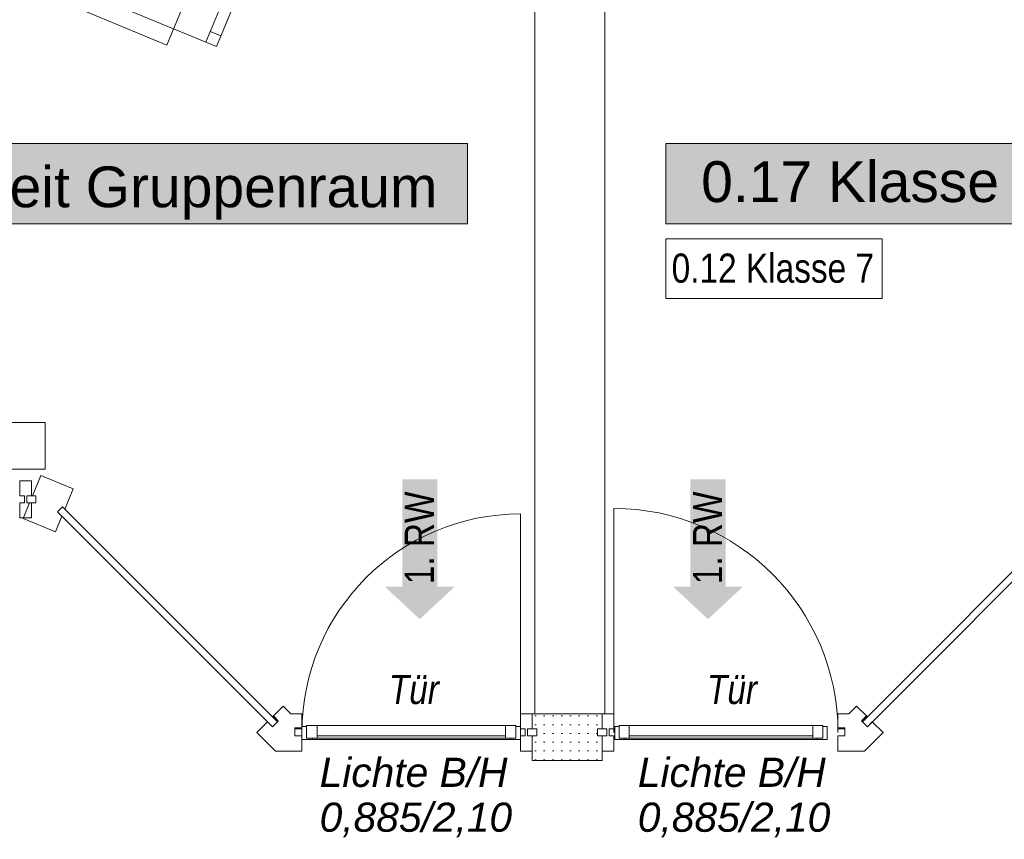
# Model space of a CAD drawing. Header units: metres. Extents: x -79 to 740, y -195 to 69.
# Tile 163 of 256: x 27.49 to 31.71, y 4.53 to 8.05. Entities that reach past the tile are written whole.
import ezdxf
from ezdxf.enums import TextEntityAlignment as Align

# ---------------------------------------------------------------- set-up
doc = ezdxf.new("R2010")
doc.units = ezdxf.units.M
doc.header["$MEASUREMENT"] = 0
doc.linetypes.add('Wipeout_Contour', pattern=[1, 0, -1])
for name, color, linetype in [('00 Linien_Kreise_Splines', 7, 'Continuous'), ('10 Fassade', 7, 'Continuous'), ('10 Stütze Holz', 7, 'Continuous'), ('10 Wand außen', 7, 'Continuous'), ('80 Raum', 7, 'Continuous'), ('97 Brandschutz', 7, 'Continuous'), ('97 Brandschutz Dokumentation', 7, 'Continuous'), ('Abbruch_80 Raumbez Abbruch 50stel', 7, 'Continuous'), ('Neubau_50 Möblierung', 7, 'Continuous'), ('Neubau_80 Raum', 7, 'Continuous')]:
    doc.layers.add(name, color=color, linetype=linetype)
doc.styles.add('ERSTELLTER_STIL_1', font='ARIALN.TTF')
doc.styles.add('ERSTELLTER_STIL_2', font='ARIALN.TTF')
doc.styles.add('ERSTELLTER_STIL_3', font='arial.ttf')
doc.styles.add('ERSTELLTER_STIL_5', font='arial.ttf')
doc.styles.add('ERSTELLTER_STIL_6', font='ARIALN.TTF')

# ---------------------------------------------------------------- blocks, each defined once
blk = doc.blocks.new('Klasse 4_0.17_23_1', base_point=(32.5014, -4.7907))
at = {"layer": '80 Raum', "linetype": 'Continuous', "lineweight": 0, "true_color": 0x2a303f}
blk.add_hatch(color=169, dxfattribs=at).paths.add_polyline_path([(30.259, 7.1743), (32.0427, 7.1743), (32.0427, 7.5181), (30.259, 7.5181)])
at = {"layer": '80 Raum', "color": 7, "linetype": 'Continuous', "lineweight": 9, "flags": 128}
blk.add_lwpolyline([(30.259, 7.1743), (32.0427, 7.1743), (32.0427, 7.5181), (30.259, 7.5181)], close=True, dxfattribs=at)
at = {"layer": '80 Raum', "color": 7, "lineweight": 9, "style": 'ERSTELLTER_STIL_3'}
blk.add_attdef('stApartmentId', text='', height=0.175, dxfattribs=at).set_placement((31.1508, 7.3547), align=Align.MIDDLE_CENTER)
at = {"layer": '80 Raum', "color": 7, "lineweight": 9}
for tag, height, style, p in [('DUMMY_850', 0.2, 'ERSTELLTER_STIL_1', (33.5035, -3.251)), ('ROOM_NAME', 0.2, 'ERSTELLTER_STIL_1', (31.3346, -3.3129)), ('ROOM_NUMBER', 0.175, 'ERSTELLTER_STIL_3', (31.4993, -3.861)), ('measuredNetAreaCode', 0.175, 'ERSTELLTER_STIL_3', (31.4993, -4.3767)), ('perimeterCode', 0.175, 'ERSTELLTER_STIL_3', (31.4993, -4.7204)), ('ceilingHeightCode', 0.175, 'ERSTELLTER_STIL_3', (31.4993, -5.0642)), ('measuredAreaCode', 0.175, 'ERSTELLTER_STIL_3', (31.4993, -5.4079)), ('DUMMY_851_0', 0.175, 'ERSTELLTER_STIL_3', (33.2637, -5.4079)), ('DUMMY_852', 0.175, 'ERSTELLTER_STIL_3', (31.4993, -5.7517)), ('DUMMY_851_1', 0.175, 'ERSTELLTER_STIL_3', (33.2637, -5.7517)), ('DUMMY_853', 0.175, 'ERSTELLTER_STIL_3', (31.4993, -6.0954)), ('DUMMY_851_2', 0.175, 'ERSTELLTER_STIL_3', (33.2637, -6.0954))]:
    blk.add_attdef(tag, text='', height=height, dxfattribs=dict(at, style=style)).set_placement(p, align=Align.TOP_LEFT)
blk = doc.blocks.new('Pfeil gerade 27')
at = {"layer": '97 Brandschutz', "linetype": 'Continuous', "lineweight": 18, "true_color": 0x60cd00}
blk.add_hatch(color=72, dxfattribs=at).paths.add_polyline_path([(0.3, 0), (0.1607, 0.1497), (0.1607, 0.0752), (-0.3, 0.0752), (-0.3, -0.0752), (0.1607, -0.0752), (0.1607, -0.1497)])
blk = doc.blocks.new('Stuhl 02 27[200]_1', base_point=(27.9627, 8.0861))
at = {"layer": 'Neubau_50 Möblierung', "color": 8, "linetype": 'Continuous', "lineweight": 18}
for p, q in [((28.2864, 7.953), (28.4386, 8.3229)), ((28.4195, 8.2766), (28.4658, 8.2576)), ((28.3054, 7.9992), (28.3517, 7.9802))]:
    blk.add_line(p, q, dxfattribs=at)
at = {"layer": 'Neubau_50 Möblierung', "color": 8, "linetype": 'Continuous', "lineweight": 18, "flags": 128}
blk.add_lwpolyline([(27.9627, 8.0861), (28.1149, 8.456), (28.4848, 8.3039), (28.3326, 7.9339)], close=True, dxfattribs=at)
blk = doc.blocks.new('Schultisch 27[269]_1', base_point=(27.6574, 8.1316))
at = {"layer": 'Neubau_50 Möblierung', "color": 8, "linetype": 'Continuous', "lineweight": 18, "flags": 128}
blk.add_lwpolyline([(27.6574, 8.1316), (28.1164, 9.2403), (28.5784, 9.0491), (28.1194, 7.9404)], close=True, dxfattribs=at)
blk = doc.blocks.new('Schulsozialarbeit Gruppenraum_0.18_47_1', base_point=(29.7014, -4.626))
at = {"layer": 'Neubau_80 Raum', "linetype": 'Continuous', "lineweight": 0, "true_color": 0x2a303f}
blk.add_hatch(color=169, dxfattribs=at).paths.add_polyline_path([(25.1829, 7.1743), (29.4079, 7.1743), (29.4079, 7.5181), (25.1829, 7.5181)])
at = {"layer": 'Neubau_80 Raum', "color": 7, "linetype": 'Continuous', "lineweight": 9, "flags": 128}
blk.add_lwpolyline([(25.1829, 7.1743), (29.4079, 7.1743), (29.4079, 7.5181), (25.1829, 7.5181)], close=True, dxfattribs=at)
at = {"layer": 'Neubau_80 Raum', "color": 7, "lineweight": 9, "style": 'ERSTELLTER_STIL_3'}
blk.add_attdef('stApartmentId', text='', height=0.175, dxfattribs=at).set_placement((27.2954, 7.3324), align=Align.MIDDLE_CENTER)
at = {"layer": 'Neubau_80 Raum', "color": 7, "lineweight": 9}
for tag, height, style, p in [('DUMMY_850', 0.2, 'ERSTELLTER_STIL_1', (30.7867, -2.9216)), ('ROOM_NAME', 0.2, 'ERSTELLTER_STIL_1', (28.4514, -2.9807)), ('ROOM_NUMBER', 0.175, 'ERSTELLTER_STIL_3', (28.6161, -3.861)), ('measuredNetAreaCode', 0.175, 'ERSTELLTER_STIL_3', (28.6161, -4.3767)), ('perimeterCode', 0.175, 'ERSTELLTER_STIL_3', (28.6161, -4.7204)), ('ceilingHeightCode', 0.175, 'ERSTELLTER_STIL_3', (28.6161, -5.0642)), ('measuredAreaCode', 0.175, 'ERSTELLTER_STIL_3', (28.6161, -5.4079)), ('DUMMY_851_0', 0.175, 'ERSTELLTER_STIL_3', (30.5469, -5.4079)), ('DUMMY_852', 0.175, 'ERSTELLTER_STIL_3', (28.6161, -5.7517)), ('DUMMY_851_1', 0.175, 'ERSTELLTER_STIL_3', (30.5469, -5.7517)), ('DUMMY_853', 0.175, 'ERSTELLTER_STIL_3', (28.6161, -6.0954)), ('DUMMY_851_2', 0.175, 'ERSTELLTER_STIL_3', (30.5469, -6.0954))]:
    blk.add_attdef(tag, text='', height=height, dxfattribs=dict(at, style=style)).set_placement(p, align=Align.TOP_LEFT)

msp = doc.modelspace()

# ---------------------------------------------------------------- hatches: boundary and pattern name
at = {"layer": '10 Fassade', "linetype": 'Continuous', "lineweight": 9}
h = msp.add_hatch(dxfattribs=at)
h.set_pattern_fill('Gipskarton_0001', color=8, style=0, pattern_type=2)
h.set_pattern_definition([(0, (0, 0), (0, 0.0375), [0, -0.0375])])
h.paths.add_polyline_path([(29.9658, 5.0069), (29.9858, 5.0069), (29.9858, 5.0719), (29.6858, 5.0719), (29.6858, 5.0069), (29.7058, 5.0069), (29.7058, 4.9769), (29.6858, 4.9769), (29.6858, 4.8719), (29.9858, 4.8719), (29.9858, 4.9769), (29.9658, 4.9769)])
at = {"layer": '10 Fassade', "linetype": 'Continuous', "lineweight": 0, "true_color": 0x000000}
for points in [[(28.597, 5.0414), (28.5758, 5.0626), (28.5722, 5.0591), (28.5934, 5.0379)], [(28.597, 5.0414), (28.5758, 5.0626), (28.5722, 5.0591), (28.5934, 5.0379)], [(31.098, 5.0414), (31.1015, 5.0379), (31.1227, 5.0591), (31.1192, 5.0626)], [(31.098, 5.0414), (31.1015, 5.0379), (31.1227, 5.0591), (31.1192, 5.0626)], [(28.6682, 5.0119), (28.6682, 5.0069), (28.6982, 5.0069), (28.6982, 5.0119)], [(28.6682, 5.0119), (28.6682, 5.0069), (28.6982, 5.0069), (28.6982, 5.0119)], [(31.0268, 5.0119), (30.9968, 5.0119), (30.9968, 5.0069), (31.0268, 5.0069)], [(31.0268, 5.0119), (30.9968, 5.0119), (30.9968, 5.0069), (31.0268, 5.0069)]]:
    msp.add_hatch(color=18, dxfattribs=at).paths.add_polyline_path(points)

# ---------------------------------------------------------------- linework, layer by layer
at = {"layer": '00 Linien_Kreise_Splines', "color": 7, "linetype": 'Continuous', "lineweight": 9}
for p, q in [((30.0358, 4.9919), (30.0358, 5.9529)), ((29.6358, 4.9919), (29.6358, 5.9295))]:
    msp.add_line(p, q, dxfattribs=at)
at = {"layer": '10 Fassade', "color": 7, "linetype": 'Continuous', "lineweight": 13}
for p, q in [((27.5795, 6.0945), (27.5432, 6.0069)), ((27.5795, 6.0945), (27.5432, 6.0069)), ((27.5795, 6.0945), (27.7181, 6.0371)), ((27.5795, 6.0945), (27.7181, 6.0371)), ((27.4882, 6.0719), (27.4882, 6.0069)), ((27.5382, 6.0719), (27.4882, 6.0719)), ((27.4882, 6.0719), (27.4882, 6.0069)), ((27.5382, 6.0719), (27.4882, 6.0719)), ((27.5382, 6.0719), (27.5382, 6.0069)), ((27.5382, 6.0719), (27.5382, 6.0069)), ((27.5082, 6.0069), (27.4882, 6.0069)), ((27.5082, 6.0069), (27.4882, 6.0069)), ((27.5082, 6.0069), (27.5082, 5.9769)), ((27.5082, 6.0069), (27.5082, 5.9769)), ((27.5182, 6.0069), (27.5182, 5.9769)), ((27.5382, 6.0069), (27.5182, 6.0069)), ((27.5182, 6.0069), (27.5182, 5.9769)), ((27.5382, 6.0069), (27.5182, 6.0069)), ((27.557, 6.0069), (27.5432, 6.0069)), ((27.557, 6.0069), (27.5432, 6.0069)), ((27.557, 6.0069), (27.557, 5.9769)), ((27.557, 6.0069), (27.557, 5.9769)), ((27.7181, 6.0371), (27.6818, 5.9495)), ((27.7181, 6.0371), (27.6818, 5.9495)), ((27.4882, 5.9769), (27.4882, 5.9119)), ((27.5082, 5.9769), (27.4882, 5.9769)), ((27.4882, 5.9769), (27.4882, 5.9119)), ((27.5082, 5.9769), (27.4882, 5.9769)), ((27.5308, 5.9769), (27.503, 5.9097)), ((27.5308, 5.9769), (27.503, 5.9097)), ((27.5308, 5.9769), (27.5182, 5.9769)), ((27.5308, 5.9769), (27.5182, 5.9769)), ((27.5382, 5.9769), (27.5308, 5.9769)), ((27.5382, 5.9769), (27.5308, 5.9769)), ((27.5382, 5.9769), (27.5382, 5.9119)), ((27.557, 5.9769), (27.5382, 5.9769)), ((27.5382, 5.9769), (27.5382, 5.9119)), ((27.557, 5.9769), (27.5382, 5.9769)), ((27.6721, 5.9592), (27.6508, 5.938)), ((27.6721, 5.9592), (27.6508, 5.938)), ((27.6721, 5.9592), (27.6818, 5.9495)), ((27.6721, 5.9592), (27.6818, 5.9495)), ((27.5382, 5.9119), (27.4882, 5.9119)), ((27.5382, 5.9119), (27.4882, 5.9119)), ((27.6694, 5.9195), (27.6416, 5.8523)), ((27.6694, 5.9195), (27.6416, 5.8523)), ((27.6508, 5.938), (27.6694, 5.9195)), ((27.6508, 5.938), (27.6694, 5.9195)), ((27.503, 5.9097), (27.6416, 5.8523)), ((27.503, 5.9097), (27.6416, 5.8523)), ((28.6182, 5.105), (28.6513, 5.0719)), ((28.6182, 5.105), (28.6513, 5.0719)), ((28.6982, 5.0719), (28.6513, 5.0719)), ((28.6982, 5.0719), (28.6513, 5.0719)), ((29.6358, 5.0719), (29.6358, 5.0069)), ((29.6858, 5.0719), (29.6358, 5.0719)), ((29.6858, 5.0719), (29.6358, 5.0719)), ((29.6358, 5.0719), (29.6358, 5.0069)), ((29.6858, 5.0719), (29.6858, 5.0069)), ((29.9858, 5.0719), (29.6858, 5.0719)), ((29.6858, 5.0719), (29.6858, 5.0069)), ((29.9858, 5.0719), (29.6858, 5.0719)), ((29.9858, 5.0719), (29.9858, 5.0069)), ((30.0358, 5.0719), (29.9858, 5.0719)), ((29.9858, 5.0719), (29.9858, 5.0069)), ((30.0358, 5.0719), (29.9858, 5.0719)), ((30.0358, 5.0719), (30.0358, 5.0069)), ((30.0358, 5.0719), (30.0358, 5.0069)), ((31.0436, 5.0719), (30.9968, 5.0719)), ((31.0436, 5.0719), (30.9968, 5.0719)), ((31.0768, 5.105), (31.0436, 5.0719)), ((31.0768, 5.105), (31.0436, 5.0719)), ((28.551, 5.0379), (28.5051, 4.9919)), ((28.551, 5.0379), (28.5051, 4.9919)), ((28.551, 5.0379), (28.5722, 5.0166)), ((28.551, 5.0379), (28.5722, 5.0166)), ((28.5722, 5.0591), (28.5934, 5.0379)), ((28.5722, 5.0591), (28.5934, 5.0379)), ((28.5934, 5.0379), (28.5722, 5.0166)), ((28.5934, 5.0379), (28.5722, 5.0166)), ((28.5758, 5.0626), (28.597, 5.0414)), ((28.5758, 5.0626), (28.597, 5.0414)), ((28.597, 5.0414), (28.5934, 5.0379)), ((28.597, 5.0414), (28.5934, 5.0379)), ((31.1192, 5.0626), (31.098, 5.0414)), ((31.1192, 5.0626), (31.098, 5.0414)), ((31.098, 5.0414), (31.1015, 5.0379)), ((31.098, 5.0414), (31.1015, 5.0379)), ((31.1227, 5.0591), (31.1015, 5.0379)), ((31.1227, 5.0591), (31.1015, 5.0379)), ((31.1015, 5.0379), (31.1227, 5.0166)), ((31.1015, 5.0379), (31.1227, 5.0166)), ((31.1439, 5.0379), (31.1227, 5.0166)), ((31.1439, 5.0379), (31.1227, 5.0166)), ((31.1439, 5.0379), (31.1899, 4.9919)), ((31.1439, 5.0379), (31.1899, 4.9919)), ((28.5051, 4.9919), (28.5851, 4.9119)), ((28.5051, 4.9919), (28.5851, 4.9119)), ((28.6682, 5.0119), (28.6682, 5.0069)), ((28.6982, 5.0119), (28.6682, 5.0119)), ((28.6682, 5.0119), (28.6682, 5.0069)), ((28.6982, 5.0119), (28.6682, 5.0119)), ((28.6682, 5.0069), (28.6682, 4.9769)), ((28.6982, 5.0069), (28.6682, 5.0069)), ((28.6682, 5.0069), (28.6682, 4.9769)), ((28.6982, 5.0069), (28.6682, 5.0069)), ((29.6558, 5.0069), (29.6358, 5.0069)), ((29.6558, 5.0069), (29.6358, 5.0069)), ((29.6558, 5.0069), (29.6558, 4.9769)), ((29.6558, 5.0069), (29.6558, 4.9769)), ((29.6658, 5.0069), (29.6658, 4.9769)), ((29.6858, 5.0069), (29.6658, 5.0069)), ((29.6658, 5.0069), (29.6658, 4.9769)), ((29.6858, 5.0069), (29.6658, 5.0069)), ((29.7058, 5.0069), (29.6858, 5.0069)), ((29.7058, 5.0069), (29.6858, 5.0069)), ((29.7058, 5.0069), (29.7058, 4.9769)), ((29.7058, 5.0069), (29.7058, 4.9769)), ((29.9658, 5.0069), (29.9658, 4.9769)), ((29.9858, 5.0069), (29.9658, 5.0069)), ((29.9658, 5.0069), (29.9658, 4.9769)), ((29.9858, 5.0069), (29.9658, 5.0069)), ((30.0058, 5.0069), (29.9858, 5.0069)), ((30.0058, 5.0069), (29.9858, 5.0069)), ((30.0058, 5.0069), (30.0058, 4.9769)), ((30.0058, 5.0069), (30.0058, 4.9769)), ((30.0158, 5.0069), (30.0158, 4.9769)), ((30.0358, 5.0069), (30.0158, 5.0069)), ((30.0158, 5.0069), (30.0158, 4.9769)), ((30.0358, 5.0069), (30.0158, 5.0069)), ((31.0268, 5.0119), (30.9968, 5.0119)), ((31.0268, 5.0119), (30.9968, 5.0119)), ((31.0268, 5.0069), (30.9968, 5.0069)), ((31.0268, 5.0069), (30.9968, 5.0069)), ((31.0268, 5.0119), (31.0268, 5.0069)), ((31.0268, 5.0119), (31.0268, 5.0069)), ((31.0268, 5.0069), (31.0268, 4.9769)), ((31.0268, 5.0069), (31.0268, 4.9769)), ((31.1899, 4.9919), (31.1099, 4.9119)), ((31.1899, 4.9919), (31.1099, 4.9119)), ((28.6982, 4.9769), (28.6682, 4.9769)), ((28.6982, 4.9769), (28.6682, 4.9769)), ((28.6982, 4.9769), (28.6982, 4.9119)), ((28.6982, 4.9769), (28.6982, 4.9119)), ((29.6358, 4.9769), (29.6358, 4.9119)), ((29.6558, 4.9769), (29.6358, 4.9769)), ((29.6358, 4.9769), (29.6358, 4.9119)), ((29.6558, 4.9769), (29.6358, 4.9769)), ((29.6858, 4.9769), (29.6658, 4.9769)), ((29.6858, 4.9769), (29.6658, 4.9769)), ((29.6858, 4.9769), (29.6858, 4.9119)), ((29.7058, 4.9769), (29.6858, 4.9769)), ((29.6858, 4.9769), (29.6858, 4.9119)), ((29.7058, 4.9769), (29.6858, 4.9769)), ((29.9858, 4.9769), (29.9658, 4.9769)), ((29.9858, 4.9769), (29.9658, 4.9769)), ((29.9858, 4.9769), (29.9858, 4.9119)), ((30.0058, 4.9769), (29.9858, 4.9769)), ((29.9858, 4.9769), (29.9858, 4.9119)), ((30.0058, 4.9769), (29.9858, 4.9769)), ((30.0358, 4.9769), (30.0158, 4.9769)), ((30.0358, 4.9769), (30.0158, 4.9769)), ((30.0358, 4.9769), (30.0358, 4.9119)), ((30.0358, 4.9769), (30.0358, 4.9119)), ((30.9968, 4.9769), (30.9968, 4.9119)), ((31.0268, 4.9769), (30.9968, 4.9769)), ((30.9968, 4.9769), (30.9968, 4.9119)), ((31.0268, 4.9769), (30.9968, 4.9769)), ((28.6982, 4.9119), (28.5851, 4.9119)), ((28.6982, 4.9119), (28.5851, 4.9119)), ((29.6858, 4.9119), (29.6358, 4.9119)), ((29.6858, 4.9119), (29.6358, 4.9119)), ((29.6858, 4.9119), (29.6858, 4.8719)), ((29.6858, 4.9119), (29.6858, 4.8719)), ((29.9858, 4.9119), (29.9858, 4.8719)), ((30.0358, 4.9119), (29.9858, 4.9119)), ((29.9858, 4.9119), (29.9858, 4.8719)), ((30.0358, 4.9119), (29.9858, 4.9119)), ((31.1099, 4.9119), (30.9968, 4.9119)), ((31.1099, 4.9119), (30.9968, 4.9119)), ((29.9858, 4.8719), (29.6858, 4.8719)), ((29.9858, 4.8719), (29.6858, 4.8719))]:
    msp.add_line(p, q, dxfattribs=at)
at = {"layer": '10 Fassade', "color": 7, "linetype": 'Continuous', "lineweight": 13, "flags": 128}
for points in [[(27.5182, 5.9769), (27.5182, 6.0069), (27.557, 6.0069), (27.557, 5.9769)], [(27.5182, 5.9769), (27.5182, 6.0069), (27.557, 6.0069), (27.557, 5.9769)], [(27.6508, 5.938), (27.6721, 5.9592), (28.5934, 5.0379), (28.5722, 5.0166)], [(27.6508, 5.938), (27.6721, 5.9592), (28.5934, 5.0379), (28.5722, 5.0166)], [(31.1227, 5.0166), (31.1015, 5.0379), (32.0229, 5.9592), (32.0441, 5.938)], [(31.1227, 5.0166), (31.1015, 5.0379), (32.0229, 5.9592), (32.0441, 5.938)], [(29.6658, 4.9769), (29.6658, 5.0069), (29.7058, 5.0069), (29.7058, 4.9769)], [(29.6658, 4.9769), (29.6658, 5.0069), (29.7058, 5.0069), (29.7058, 4.9769)], [(29.9658, 4.9769), (29.9658, 5.0069), (30.0058, 5.0069), (30.0058, 4.9769)], [(29.9658, 4.9769), (29.9658, 5.0069), (30.0058, 5.0069), (30.0058, 4.9769)]]:
    msp.add_lwpolyline(points, close=True, dxfattribs=at)
for points in [[(28.6182, 5.105), (28.5758, 5.0626), (28.5722, 5.0591)], [(28.6182, 5.105), (28.5758, 5.0626), (28.5722, 5.0591)], [(28.6982, 5.0719), (28.6982, 5.0119), (28.6982, 5.0069)], [(28.6982, 5.0719), (28.6982, 5.0119), (28.6982, 5.0069)], [(30.9968, 5.0719), (30.9968, 5.0119), (30.9968, 5.0069)], [(30.9968, 5.0719), (30.9968, 5.0119), (30.9968, 5.0069)], [(31.0768, 5.105), (31.1192, 5.0626), (31.1227, 5.0591)], [(31.0768, 5.105), (31.1192, 5.0626), (31.1227, 5.0591)]]:
    msp.add_lwpolyline(points, dxfattribs=at)
at = {"layer": '10 Stütze Holz', "color": 7, "linetype": 'Continuous', "lineweight": 13, "flags": 128}
msp.add_lwpolyline([(27.3575, 6.3219), (27.3575, 6.1219), (27.5975, 6.1219), (27.5975, 6.3219)], close=True, dxfattribs=at)
at = {"layer": '10 Wand außen', "color": 7, "linetype": 'Continuous', "lineweight": 9, "flags": 128}
for points in [[(29.9975, 5.0719), (29.9975, 13.9219)], [(29.6975, 13.6819), (29.6975, 5.0719)], [(29.6975, 5.0719), (29.9975, 5.0719)]]:
    msp.add_lwpolyline(points, dxfattribs=at)
at = {"layer": 'Abbruch_80 Raumbez Abbruch 50stel', "color": 40, "linetype": 'Continuous', "lineweight": 9, "true_color": 0xe6c200, "flags": 128}
msp.add_lwpolyline([(30.2586, 6.8539), (31.1856, 6.8539), (31.1856, 7.1098), (30.2586, 7.1098), (30.2586, 6.8539)], close=True, dxfattribs=at)

# ---------------------------------------------------------------- block references
at = {"layer": '80 Raum', "color": 7, "linetype": 'Continuous', "lineweight": 13}
ref = msp.add_blockref('Klasse 4_0.17_23_1', (32.5014, -4.7907), dxfattribs=at)
ref.add_attrib('stApartmentId', '0.17 Klasse 4', dxfattribs={"color": 7, "lineweight": 9, "height": 0.175, "style": 'ERSTELLTER_STIL_3'}).set_placement((31.1508, 7.3547), align=Align.MIDDLE_CENTER)
at = {"layer": '97 Brandschutz', "color": 7, "linetype": 'Continuous', "lineweight": 13, "xscale": -1, "rotation": 90}
for p in [(29.2034, 5.7778), (30.4395, 5.7778)]:
    msp.add_blockref('Pfeil gerade 27', p, dxfattribs=at)
at = {"layer": 'Neubau_50 Möblierung', "color": 8, "linetype": 'Continuous', "lineweight": 18}
for name, p in [('Schultisch 27[269]_1', (27.6574, 8.1316)), ('Stuhl 02 27[200]_1', (27.9627, 8.0861))]:
    msp.add_blockref(name, p, dxfattribs=at)

# ---------------------------------------------------------------- texts
at = {"layer": '97 Brandschutz', "color": 7, "linetype": 'Continuous', "lineweight": 9, "char_height": 0.125, "attachment_point": 1, "rotation": 90, "style": 'ERSTELLTER_STIL_2'}
for insert in [(29.139, 5.6278), (30.3752, 5.6278)]:
    msp.add_mtext('\\A1;{\\pql;\\fArial Narrow|b0|i0|c0|p0;\\W1.000000;1. RW}', dxfattribs=dict(at, insert=insert))
at = {"layer": '97 Brandschutz Dokumentation', "color": 7, "linetype": 'Continuous', "lineweight": 9, "char_height": 0.125, "attachment_point": 1, "style": 'ERSTELLTER_STIL_6'}
for insert in [(29.071, 5.2387), (30.4352, 5.2387)]:
    msp.add_mtext('\\A1;{\\pql;\\fArial Narrow|b0|i1|c0|p0;\\W1.000000;Tür}', dxfattribs=dict(at, insert=insert))
at = {"layer": '97 Brandschutz Dokumentation', "color": 7, "linetype": 'Continuous', "lineweight": 9, "char_height": 0.125, "attachment_point": 1, "line_spacing_factor": 0.923581, "style": 'ERSTELLTER_STIL_5'}
for insert in [(28.7743, 4.8833), (30.1386, 4.8833)]:
    msp.add_mtext('\\A1;{\\pql;\\fArial|b0|i1|c0|p0;\\W1.000000;Lichte B/H\\P\\pql;\\fArial|b0|i1|c0|p0;\\W1.000000;0,885/2,10}', dxfattribs=dict(at, insert=insert))
at = {"layer": 'Abbruch_80 Raumbez Abbruch 50stel', "color": 40, "linetype": 'Continuous', "lineweight": 9, "true_color": 0xe6c200, "insert": (30.2836, 7.0462), "char_height": 0.125, "attachment_point": 1, "style": 'ERSTELLTER_STIL_2'}
msp.add_mtext('\\A1;{\\pql;\\fArial Narrow|b0|i0|c0|p0;\\W1.000000;0.12 Klasse \\fArial Narrow|b0|i0|c0|p0;\\W1.000000;7}', dxfattribs=at)

# ---------------------------------------------------------------- wipeouts: each hides what was drawn before it
at = {"color": 254, "linetype": 'Wipeout_Contour', "lineweight": 0, "ltscale": 118.378413}
msp.add_wipeout([(28.7632, 4.9669), (29.5708, 4.9669), (29.5708, 5.0219), (28.7632, 5.0219)], dxfattribs=at).dxf.layer = '10 Fassade'

# ---------------------------------------------------------------- next in the draw order: linework, layer by layer
at = {"layer": '10 Fassade', "color": 7, "linetype": 'Continuous', "lineweight": 13}
msp.add_line((28.7632, 5.0219), (29.5708, 5.0219), dxfattribs=at)

# ---------------------------------------------------------------- next in the draw order: wipeouts: each hides what was drawn before it
at = {"color": 254, "linetype": 'Wipeout_Contour', "lineweight": 0, "ltscale": 123.618008}
msp.add_wipeout([(30.1011, 4.9669), (30.8893, 4.9669), (30.8893, 5.0219), (30.1011, 5.0219)], dxfattribs=at).dxf.layer = '10 Fassade'
at = {"color": 254, "linetype": 'Wipeout_Contour', "lineweight": 0, "ltscale": 118.358282}
msp.add_wipeout([(29.5908, 4.9619), (29.5908, 4.9669), (28.7432, 4.9669), (28.7432, 4.9619)], dxfattribs=at).dxf.layer = '10 Fassade'

# ---------------------------------------------------------------- next in the draw order: linework, layer by layer
at = {"layer": '10 Fassade', "color": 7, "linetype": 'Continuous', "lineweight": 13}
for p, q in [((30.1011, 5.0219), (30.8893, 5.0219)), ((28.7632, 4.9769), (29.5708, 4.9769)), ((29.5708, 4.9669), (28.7632, 4.9669))]:
    msp.add_line(p, q, dxfattribs=at)
at = {"layer": '10 Fassade', "color": 7, "linetype": 'Continuous', "lineweight": 13, "flags": 128}
for points in [[(28.6982, 5.0169), (28.7182, 5.0169), (28.7182, 4.9669), (28.7432, 4.9669), (28.7432, 4.9619), (28.6982, 4.9619)], [(28.7182, 5.0219), (28.7632, 5.0219), (28.7632, 4.9669), (28.7182, 4.9669)], [(29.6158, 4.9669), (29.5708, 4.9669), (29.5708, 5.0219), (29.6158, 5.0219)], [(29.6358, 4.9619), (29.5908, 4.9619), (29.5908, 4.9669), (29.6158, 4.9669), (29.6158, 5.0169), (29.6358, 5.0169)], [(29.5908, 4.9619), (28.7432, 4.9619), (28.7432, 4.9669), (29.5908, 4.9669)]]:
    msp.add_lwpolyline(points, close=True, dxfattribs=at)

# ---------------------------------------------------------------- next in the draw order: wipeouts: each hides what was drawn before it
at = {"color": 254, "linetype": 'Wipeout_Contour', "lineweight": 0, "ltscale": 123.598733}
msp.add_wipeout([(30.9082, 4.9619), (30.9082, 4.9669), (30.0822, 4.9669), (30.0822, 4.9619)], dxfattribs=at).dxf.layer = '10 Fassade'

# ---------------------------------------------------------------- next in the draw order: linework, layer by layer
at = {"layer": '10 Fassade', "color": 7, "linetype": 'Continuous', "lineweight": 13}
for p, q in [((30.1011, 4.9769), (30.8893, 4.9769)), ((30.8893, 4.9669), (30.1011, 4.9669))]:
    msp.add_line(p, q, dxfattribs=at)
at = {"layer": '10 Fassade', "color": 7, "linetype": 'Continuous', "lineweight": 13, "flags": 128}
for points in [[(30.0395, 5.0169), (30.0584, 5.0169), (30.0584, 4.9669), (30.0822, 4.9669), (30.0822, 4.9619), (30.0395, 4.9619)], [(30.0584, 5.0219), (30.1011, 5.0219), (30.1011, 4.9669), (30.0584, 4.9669)], [(30.9319, 4.9669), (30.8893, 4.9669), (30.8893, 5.0219), (30.9319, 5.0219)], [(30.9509, 4.9619), (30.9082, 4.9619), (30.9082, 4.9669), (30.9319, 4.9669), (30.9319, 5.0169), (30.9509, 5.0169)], [(30.9082, 4.9619), (30.0822, 4.9619), (30.0822, 4.9669), (30.9082, 4.9669)]]:
    msp.add_lwpolyline(points, close=True, dxfattribs=at)

# ---------------------------------------------------------------- next in the draw order: wipeouts: each hides what was drawn before it
at = {"color": 254, "linetype": 'Wipeout_Contour', "lineweight": 0, "ltscale": 118.378413}
msp.add_wipeout([(28.7632, 4.9669), (29.5708, 4.9669), (29.5708, 5.0219), (28.7632, 5.0219)], dxfattribs=at).dxf.layer = '10 Fassade'

# ---------------------------------------------------------------- next in the draw order: linework, layer by layer
at = {"layer": '00 Linien_Kreise_Splines', "color": 7, "linetype": 'Continuous', "lineweight": 9}
msp.add_arc((29.6358, 4.9919), 0.9376, 90, 180, dxfattribs=at)
at = {"layer": '10 Fassade', "color": 7, "linetype": 'Continuous', "lineweight": 13}
msp.add_line((28.7632, 5.0219), (29.5708, 5.0219), dxfattribs=at)

# ---------------------------------------------------------------- next in the draw order: wipeouts: each hides what was drawn before it
at = {"color": 254, "linetype": 'Wipeout_Contour', "lineweight": 0, "ltscale": 123.618008}
msp.add_wipeout([(30.1011, 4.9669), (30.8893, 4.9669), (30.8893, 5.0219), (30.1011, 5.0219)], dxfattribs=at).dxf.layer = '10 Fassade'
at = {"color": 254, "linetype": 'Wipeout_Contour', "lineweight": 0, "ltscale": 118.358282}
msp.add_wipeout([(29.5908, 4.9619), (29.5908, 4.9669), (28.7432, 4.9669), (28.7432, 4.9619)], dxfattribs=at).dxf.layer = '10 Fassade'

# ---------------------------------------------------------------- next in the draw order: linework, layer by layer
at = {"layer": '00 Linien_Kreise_Splines', "color": 7, "linetype": 'Continuous', "lineweight": 9}
msp.add_arc((30.0358, 4.9919), 0.961, 0, 90, dxfattribs=at)
at = {"layer": '10 Fassade', "color": 7, "linetype": 'Continuous', "lineweight": 13}
for p, q in [((30.1011, 5.0219), (30.8893, 5.0219)), ((28.7632, 4.9769), (29.5708, 4.9769)), ((29.5708, 4.9669), (28.7632, 4.9669))]:
    msp.add_line(p, q, dxfattribs=at)
at = {"layer": '10 Fassade', "color": 7, "linetype": 'Continuous', "lineweight": 13, "flags": 128}
for points in [[(28.6982, 5.0169), (28.7182, 5.0169), (28.7182, 4.9669), (28.7432, 4.9669), (28.7432, 4.9619), (28.6982, 4.9619)], [(28.7182, 5.0219), (28.7632, 5.0219), (28.7632, 4.9669), (28.7182, 4.9669)], [(29.6158, 4.9669), (29.5708, 4.9669), (29.5708, 5.0219), (29.6158, 5.0219)], [(29.6358, 4.9619), (29.5908, 4.9619), (29.5908, 4.9669), (29.6158, 4.9669), (29.6158, 5.0169), (29.6358, 5.0169)], [(29.5908, 4.9619), (28.7432, 4.9619), (28.7432, 4.9669), (29.5908, 4.9669)]]:
    msp.add_lwpolyline(points, close=True, dxfattribs=at)

# ---------------------------------------------------------------- next in the draw order: wipeouts: each hides what was drawn before it
at = {"color": 254, "linetype": 'Wipeout_Contour', "lineweight": 0, "ltscale": 123.598733}
msp.add_wipeout([(30.9082, 4.9619), (30.9082, 4.9669), (30.0822, 4.9669), (30.0822, 4.9619)], dxfattribs=at).dxf.layer = '10 Fassade'

# ---------------------------------------------------------------- next in the draw order: linework, layer by layer
at = {"layer": '10 Fassade', "color": 7, "linetype": 'Continuous', "lineweight": 13}
for p, q in [((30.1011, 4.9769), (30.8893, 4.9769)), ((30.8893, 4.9669), (30.1011, 4.9669))]:
    msp.add_line(p, q, dxfattribs=at)
at = {"layer": '10 Fassade', "color": 7, "linetype": 'Continuous', "lineweight": 13, "flags": 128}
for points in [[(30.0395, 5.0169), (30.0584, 5.0169), (30.0584, 4.9669), (30.0822, 4.9669), (30.0822, 4.9619), (30.0395, 4.9619)], [(30.0584, 5.0219), (30.1011, 5.0219), (30.1011, 4.9669), (30.0584, 4.9669)], [(30.9319, 4.9669), (30.8893, 4.9669), (30.8893, 5.0219), (30.9319, 5.0219)], [(30.9509, 4.9619), (30.9082, 4.9619), (30.9082, 4.9669), (30.9319, 4.9669), (30.9319, 5.0169), (30.9509, 5.0169)], [(30.9082, 4.9619), (30.0822, 4.9619), (30.0822, 4.9669), (30.9082, 4.9669)]]:
    msp.add_lwpolyline(points, close=True, dxfattribs=at)

# ---------------------------------------------------------------- next in the draw order: block references
at = {"layer": 'Neubau_80 Raum', "color": 7, "linetype": 'Continuous', "lineweight": 13}
ref = msp.add_blockref('Schulsozialarbeit Gruppenraum_0.18_47_1', (29.7014, -4.626), dxfattribs=at)
ref.add_attrib('stApartmentId', '0.18 Schulsozialarbeit Gruppenraum', dxfattribs={"color": 7, "lineweight": 9, "height": 0.175, "style": 'ERSTELLTER_STIL_3'}).set_placement((27.2954, 7.3324), align=Align.MIDDLE_CENTER)

doc.saveas('drawing.dxf')
